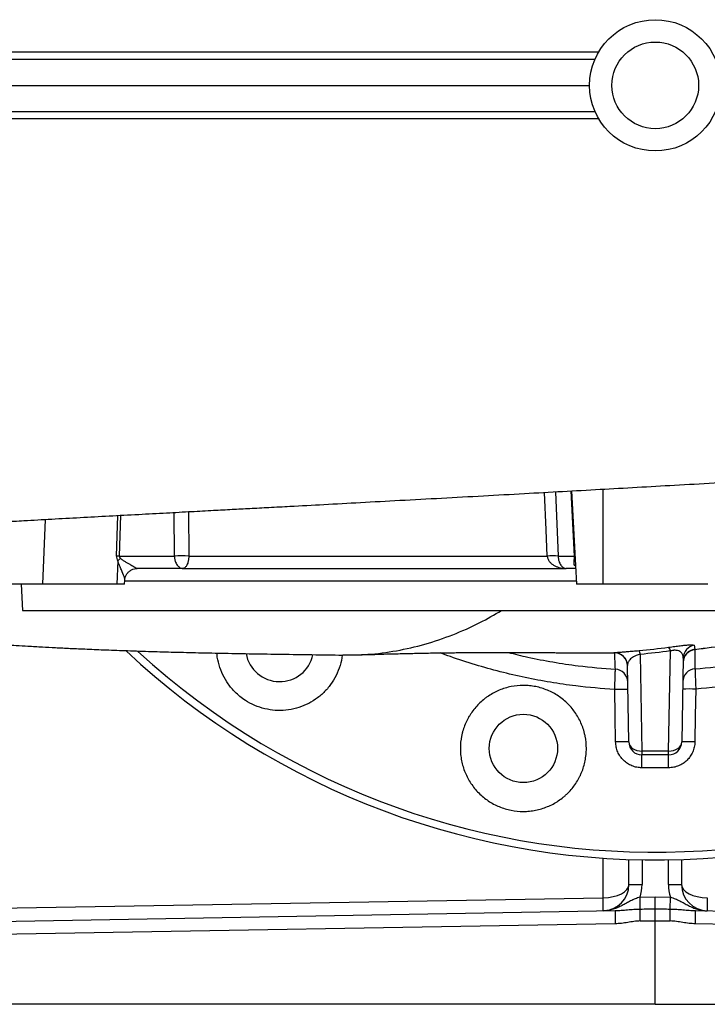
# Model space of a CAD drawing. Header units: millimetres. Extents: x 5831 to 11753, y 2048 to 15393.
# Tile 2 of 13: x 7992 to 9302, y 2048 to 3923. Entities that reach past the tile are written whole.
import ezdxf

# ---------------------------------------------------------------- set-up
doc = ezdxf.new("R2010")
doc.units = ezdxf.units.MM
doc.header["$LTSCALE"] = 5

msp = doc.modelspace()

# ---------------------------------------------------------------- linework, layer by layer
at = {"color": 7, "linetype": 'Continuous', "lineweight": 25}
for p, q in [((6756.6, 3848.2), (9088, 3848.2)), ((6756, 3798.2), (9077.5, 3798.2)), ((6756.6, 3748.2), (9088, 3748.2)), ((9043.2, 3025.9), (9052.5, 2848.2)), ((8178.9, 2892.7), (8177.2, 2848.2)), ((8181.9, 2901.9), (8286.7, 2901.9)), ((8314.2, 2901.9), (8996.9, 2901.9)), ((9017.5, 2901.9), (9048.9, 2901.9)), ((8303.2, 2878.2), (8216.1, 2878.2)), ((8303.2, 2878.2), (9033, 2878.2)), ((9051, 2878.2), (9033, 2878.2)), ((8191.9, 2848.2), (8192.3, 2856)), ((8035.8, 2848.2), (7965.1, 2848.2)), ((7994.9, 2848.2), (7997.5, 2798.2)), ((8177.2, 2848.2), (8035.8, 2848.2)), ((8191.9, 2848.2), (8177.2, 2848.2)), ((9102.5, 2848.2), (9052.5, 2848.2)), ((9302.5, 2848.2), (9102.5, 2848.2)), ((7997.5, 2798.2), (10407.5, 2798.2)), ((9228, 2530.6), (9231.3, 2721.1)), ((9124.6, 2717.7), (9124.5, 2717.7)), ((9173.9, 2714.6), (9177.1, 2530.6)), ((9255.7, 2707.7), (9253, 2547.8)), ((9152.1, 2547.8), (9149.6, 2693.3)), ((9228, 2530.6), (9177.1, 2530.6)), ((9177.1, 2530.6), (9177.1, 2523.2)), ((9228, 2523.2), (9177.1, 2523.2)), ((9228, 2523.2), (9228, 2530.6)), ((9152.5, 2276.2), (9152.5, 2324.1)), ((9252.5, 2324.1), (9252.5, 2276.2)), ((9152.5, 2276.2), (9177.5, 2276.2)), ((9227.5, 2276.2), (9252.5, 2276.2)), ((7559.5, 2224.2), (9103.4, 2251.2)), ((9173.7, 2252.4), (9202.5, 2252.9)), ((9174.1, 2229.7), (9173.7, 2252.4)), ((9202.5, 2252.9), (9231.4, 2252.4)), ((9202.5, 2230.1), (9202.5, 2252.9)), ((9231, 2229.7), (9231.4, 2252.4)), ((7551.7, 2199.1), (9126.2, 2226.6)), ((9278.9, 2226.6), (10853.4, 2199.1)), ((9126.2, 2201.6), (7551.7, 2174.1)), ((9202.5, 2048.2), (9202.5, 2207.2)), ((10853.4, 2174.1), (9278.9, 2201.6)), ((9202.5, 2048.2), (7551.7, 2048.2)), ((9202.5, 2048.2), (10853.4, 2048.2))]:
    msp.add_line(p, q, dxfattribs=at)
at = {"color": 8, "linetype": 'Continuous', "lineweight": 25}
for p, q in [((9012.5, 3024.2), (9017.5, 2901.9)), ((9048.9, 2901.9), (9042.4, 3025.9)), ((9102.5, 3029.2), (9102.5, 2848.2)), ((8286.7, 2901.9), (8286.4, 2984.9)), ((8313.9, 2986.4), (8314.2, 2901.9)), ((8040.4, 2971.6), (8035.8, 2848.2)), ((8176.8, 2901.9), (8179.3, 2979.2)), ((8184.4, 2979.4), (8181.9, 2901.9)), ((8192.2, 2854.5), (9052.2, 2854.5)), ((9125.3, 2717.4), (9123.6, 2717.5)), ((9124.5, 2717.7), (9124, 2717.8)), ((9103.4, 2251.2), (9103.4, 2326.6)), ((9177.5, 2323.4), (9177.5, 2276.2)), ((9227.5, 2276.2), (9227.5, 2323.4))]:
    msp.add_line(p, q, dxfattribs=at)
at = {"color": 8, "linetype": 'Continuous', "lineweight": 25, "flags": 128}
msp.add_lwpolyline([(8996.9, 2901.9), (8994.9, 2951.8), (8991.9, 3023.1)], dxfattribs=at)
at = {"color": 7, "linetype": 'Continuous', "lineweight": 25, "flags": 128}
for points in [[(9127.1, 2547.8), (9126.3, 2597.8), (9125.4, 2647.5)], [(9279.7, 2648.4), (9278.8, 2598.5), (9277.9, 2547.8)], [(9152.1, 2547.8), (9152.6, 2544.4), (9154.1, 2541.1), (9156.4, 2538.1), (9159.5, 2535.5), (9163.3, 2533.4), (9167.6, 2531.8), (9172.3, 2530.8), (9177.1, 2530.6)], [(9228, 2530.6), (9232.8, 2530.8), (9237.5, 2531.8), (9241.8, 2533.4), (9245.5, 2535.5), (9248.6, 2538.1), (9251, 2541.1), (9252.4, 2544.4), (9253, 2547.8)], [(9177.1, 2498.7), (9177.1, 2503.5), (9177.1, 2508.1), (9177.1, 2512.3), (9177.1, 2516.1), (9177.1, 2519.1), (9177.1, 2521.4), (9177.1, 2522.8), (9177.1, 2523.2)], [(9228, 2498.7), (9228, 2503.5), (9228, 2508.1), (9228, 2512.3), (9228, 2516.1), (9228, 2519.1), (9228, 2521.4), (9228, 2522.8), (9228, 2523.2)], [(9174, 2207), (9174, 2210.5), (9174, 2214), (9174, 2217.3), (9174, 2220.5), (9174, 2223.3), (9174, 2225.8), (9174, 2228), (9174.1, 2229.7)], [(9231, 2207), (9231.1, 2210.5), (9231.1, 2214), (9231.1, 2217.3), (9231.1, 2220.5), (9231.1, 2223.3), (9231.1, 2225.8), (9231, 2228), (9231, 2229.7)]]:
    msp.add_lwpolyline(points, dxfattribs=at)
at = {"color": 7, "linetype": 'Continuous', "lineweight": 25}
for centre, radius in [((9202.5, 3798.2), 125), ((9202.5, 3798.2), 82.5), ((8951.4, 2535.5), 65)]:
    msp.add_circle(centre, radius, dxfattribs=at)
for centre, radius, start, end in [((8179.4, 2605.9), 296, 89.4996, 90.5004), ((8207.7, 2864), 40.7, 124.9483, 135.0972), ((8300.5, 2543.5), 358.7, 87.8026, 92.1974), ((9007.2, 2712.1), 190.1, 86.8883, 93.1117), ((9040.5, 2892.1), 9.69, 3.5016, 32.6001), ((9049.3, 2895.5), 6.39, 86.1823, 93.8177), ((9202.5, 3798.2), 1475, 226.9093, 317.3151), ((9157.6, 2713.8), 16.3, 2.7935, 29.4432), ((9218.8, 2719.6), 12.5, 6.8058, 43.0807), ((9280.6, 2699.4), 25, 96.2138, 178.994), ((9280.3, 2698.9), 24.7, 95.3626, 178.5143), ((9280.7, 2707.2), 25, 98.8801, 178.9703), ((8487.2, 2727.7), 65, 190.3723, 347.7765), ((9124.6, 2692.8), 25, 1.0011, 91.3167), ((9124.6, 2692.5), 25, 1.0006, 90.2544), ((9125.3, 2661.5), 24.8, 1.3571, 86.9712), ((9279.7, 2662.3), 24.7, 93.5224, 178.5183), ((9137.9, 2288.7), 359.1, 88.0099, 91.9946), ((9267.2, 2289.6), 359.1, 88.0054, 91.9901), ((9139.6, 2189.1), 358.9, 88.0084, 91.9952), ((9177.1, 2548.2), 25, 181, 270), ((9228, 2548.2), 25, 270, 359), ((9265.4, 2189.1), 358.9, 88.0048, 91.9916), ((9102.5, 2276.2), 50, 271, 0), ((9102.5, 2276.2), 75, 341.5288, 0), ((9302.5, 2276.2), 75, 180, 198.4712), ((9302.5, 2276.2), 50, 180, 269), ((8745.2, 2238.7), 358.4, 358.0016, 1.9984), ((9659.8, 2238.7), 358.4, 178.0016, 181.9984), ((9484.3, 2214.1), 358.4, 178.0016, 181.9984), ((8920.7, 2214.1), 358.4, 358.0016, 1.9984)]:
    msp.add_arc(centre, radius, start, end, dxfattribs=at)
at = {"color": 8, "linetype": 'Continuous', "lineweight": 25}
for centre, radius, start, end in [((9202.5, 3798.2), 1460.3, 227.5717, 316.7794), ((9124.6, 2692.2), 25.2, 53.5999, 88.5228)]:
    msp.add_arc(centre, radius, start, end, dxfattribs=at)
at = {"color": 7, "linetype": 'Continuous', "lineweight": 25}
for centre, major_axis, ratio, start_param, end_param in [((8313.6, 2904.5), (136.9, 3.7), 0.364294, 3.120026, 3.307411), ((8331.3, 2903.2), (149.4, 1.5), 0.167075, 3.133526, 3.320911), ((9024.6, 2903.2), (-15.8, 20.6), 0.89397, 3.871034, 4.058419), ((9102.5, 2276.2), (50, 0), 0.5, 4.729842, 6.283185), ((9302.5, 2276.2), (50, 0), 0.5, 3.141593, 4.694936), ((10367.2, 2273.2), (2864.5, 50), 0.008726, 4.282599, 4.293503), ((8037.8, 2273.2), (2864.5, -50), 0.008726, 5.131275, 5.142179), ((10366.8, 2273.2), (2864.5, 50), 0.017452, 4.282598, 4.293517), ((8038.2, 2273.2), (2864.5, -50), 0.017452, 5.131261, 5.14218)]:
    msp.add_ellipse(centre, major_axis=major_axis, ratio=ratio, start_param=start_param, end_param=end_param, dxfattribs=at)
at = {"color": 8, "linetype": 'Continuous', "lineweight": 25}
for points, knots in [([(5848.3, 3862.2), (5848.3, 3862.2), (5847.8, 3862.2), (5852.2, 3862.2), (5861.5, 3862.2), (5877.3, 3862.2), (5898.6, 3862.2), (5925.9, 3862.2), (5959.2, 3862.2), (5998.4, 3862.2), (6042.9, 3862.2), (6092.3, 3862.2), (6146.4, 3862.2), (6205.8, 3862.2), (6270.8, 3862.2), (6341.4, 3862.2), (6417.6, 3862.2), (6499.1, 3862.1), (6584.4, 3862.1), (6673.2, 3862.1), (6765.2, 3862.1), (6861.7, 3862.1), (6963.5, 3862.1), (7070.3, 3862.1), (7182.2, 3862.1), (7298.3, 3862.1), (7414.4, 3862.1), (7529.6, 3862.1), (7643.5, 3862.1), (7760, 3862.1), (7879.8, 3862.1), (8002.4, 3862.1), (8128, 3862), (8255.5, 3862), (8370.4, 3862), (8471.9, 3862), (8559.5, 3862), (8647.6, 3862), (8736.3, 3862), (8825.6, 3862), (8915.3, 3862), (9005.2, 3862), (9065.1, 3862), (9095, 3862)], [0, 0, 0, 0, 0.000028, 0.026757, 0.053533, 0.080448, 0.10741, 0.134911, 0.162462, 0.190166, 0.21792, 0.24465, 0.271425, 0.298341, 0.325303, 0.352804, 0.380356, 0.40806, 0.435815, 0.462511, 0.489253, 0.516142, 0.543087, 0.57064, 0.598253, 0.626046, 0.6539, 0.679009, 0.704164, 0.729454, 0.754791, 0.780654, 0.806566, 0.832628, 0.85874, 0.876234, 0.893744, 0.911299, 0.92887, 0.946612, 0.964371, 0.982177, 1, 1, 1, 1]), ([(9095, 3734.5), (9065.3, 3734.5), (9005.8, 3734.5), (8906.2, 3734.5), (8796.4, 3734.5), (8676.4, 3734.4), (8566.6, 3734.4), (8466.8, 3734.4), (8366.2, 3734.4), (8255.3, 3734.4), (8134.3, 3734.4), (8014.4, 3734.4), (7894.9, 3734.4), (7776.5, 3734.4), (7658.9, 3734.4), (7543.4, 3734.4), (7431.5, 3734.4), (7323.6, 3734.4), (7219.4, 3734.4), (7118, 3734.4), (7018.7, 3734.4), (6922.1, 3734.3), (6828.3, 3734.3), (6738, 3734.3), (6652, 3734.3), (6570.4, 3734.3), (6492.9, 3734.3), (6419.3, 3734.3), (6349.1, 3734.3), (6282.8, 3734.3), (6220.4, 3734.3), (6162.4, 3734.3), (6108.3, 3734.3), (6058.6, 3734.3), (6013.3, 3734.3), (5973.2, 3734.3), (5938.3, 3734.3), (5908.7, 3734.3), (5884.8, 3734.2), (5866.5, 3734.2), (5854.6, 3734.2), (5848.5, 3734.2), (5848.7, 3734.2), (5848.8, 3734.2)], [0, 0, 0, 0, 0.017557, 0.035113, 0.05873, 0.082356, 0.105973, 0.12385, 0.141727, 0.16618, 0.190633, 0.215257, 0.23988, 0.265038, 0.290197, 0.31554, 0.340883, 0.365339, 0.389794, 0.41442, 0.439046, 0.464204, 0.489362, 0.5147, 0.540038, 0.564814, 0.58959, 0.614516, 0.639441, 0.664837, 0.690232, 0.715789, 0.741347, 0.767867, 0.794387, 0.82109, 0.847794, 0.875077, 0.902361, 0.929845, 0.957329, 0.983861, 1, 1, 1, 1]), ([(8192.2, 2856), (8192.2, 2856), (8192.7, 2856.8), (8190.8, 2863.5), (8187.1, 2873.2), (8182.3, 2883.5), (8180, 2889.6), (8178.9, 2892.7)], [0, 0, 0, 0, 0.010444, 0.264373, 0.613035, 0.806822, 1, 1, 1, 1]), ([(9050.7, 2882.4), (9050.2, 2882.9), (9047.6, 2885.4), (9047.8, 2890.2), (9048.5, 2895.7), (9048.7, 2897.3)], [0, 0, 0, 0, 0.146635, 0.746678, 1, 1, 1, 1]), ([(9277.9, 2724.2), (9298.7, 2726.8), (9340.2, 2732), (9402.1, 2744.3), (9463.5, 2760), (9520.5, 2777.8), (9556.3, 2791.9), (9572.4, 2798.2)], [0, 0, 0, 0, 0.206081, 0.41216, 0.620924, 0.829687, 1, 1, 1, 1]), ([(9575.2, 2798.2), (9558.3, 2791.6), (9521.9, 2777.2), (9464.5, 2759.3), (9403.4, 2743.7), (9341.2, 2731.3), (9299, 2726.1), (9278, 2723.5)], [0, 0, 0, 0, 0.177175, 0.381539, 0.585904, 0.792952, 1, 1, 1, 1]), ([(9278.2, 2687), (9304.4, 2689.4), (9357.1, 2694.3), (9424.4, 2706.8), (9480.4, 2720.1), (9525.3, 2732.8), (9569.7, 2747.4), (9613.9, 2764.1), (9653.9, 2780.9), (9678.8, 2793.1), (9689.4, 2798.2)], [0, 0, 0, 0, 0.184585, 0.370098, 0.478637, 0.587176, 0.696475, 0.805774, 0.917478, 1, 1, 1, 1]), ([(9770.1, 2798.2), (9763.1, 2794.1), (9737.7, 2779.2), (9692, 2756.5), (9632.6, 2730.1), (9571.1, 2707.2), (9507.7, 2687.5), (9438.1, 2670.2), (9362.1, 2656.1), (9307.2, 2651), (9279.7, 2648.4)], [0, 0, 0, 0, 0.046648, 0.171205, 0.295665, 0.423779, 0.551998, 0.680112, 0.839648, 1, 1, 1, 1]), ([(9125.4, 2647.5), (9100.6, 2649.5), (9059.6, 2652.7), (9002.8, 2661.2), (8954.9, 2670.2), (8907.2, 2681.3), (8859.6, 2694.6), (8821.5, 2706.7), (8799.3, 2715.1), (8792.8, 2717.5)], [0, 0, 0, 0, 0.218889, 0.361608, 0.504326, 0.648052, 0.791777, 0.938668, 1, 1, 1, 1]), ([(8922.4, 2718.3), (8934.8, 2715.2), (8963, 2708.2), (9007.6, 2699.8), (9063.2, 2691.4), (9103, 2688.2), (9126.6, 2686.3)], [0, 0, 0, 0, 0.185303, 0.420987, 0.656671, 1, 1, 1, 1])]:
    msp.add_open_spline(points, degree=3, knots=knots, dxfattribs=at)
at = {"color": 7, "linetype": 'Continuous', "lineweight": 25}
for points, knots in [([(5848.7, 3734.2), (5849.6, 3720.1), (5851.9, 3684.3), (5860.6, 3628.1), (5873.6, 3566.9), (5889.9, 3509.1), (5910.3, 3450.8), (5934.9, 3392.9), (5963.7, 3336.1), (5993.9, 3285), (6024.8, 3239.3), (6055.6, 3198.5), (6086.6, 3161.7), (6118.2, 3127.7), (6147.3, 3099.3), (6173.4, 3075.7), (6196, 3056.5), (6220, 3037.4), (6246.8, 3017.4), (6278.2, 2995.6), (6309.6, 2975.9), (6339.7, 2958.5), (6367, 2943.8), (6394.6, 2930.2), (6420.1, 2918.5), (6441.6, 2909.4), (6459.5, 2902.1), (6475.8, 2896), (6492.5, 2889.9), (6510.8, 2883.7), (6529.4, 2877.8), (6547.3, 2872.4), (6564.5, 2867.6), (6582.1, 2863), (6599.6, 2858.8), (6616.3, 2855), (6634.7, 2851.1), (6654.2, 2847.4), (6674.4, 2843.9), (6696.5, 2840.4), (6718.7, 2837.3), (6740.1, 2834.6), (6759.8, 2832.4), (6779, 2830.4), (6797.9, 2828.7), (6815.6, 2827.2), (6830.9, 2826), (6844.8, 2825), (6858.5, 2824), (6872.6, 2823.1), (6887.1, 2822.1), (6904.2, 2821.1), (6924.3, 2819.9), (6947.8, 2818.6), (6973.2, 2817.1), (7000, 2815.6), (7027.3, 2814.1), (7053.5, 2812.6), (7078, 2811.2), (7100.8, 2809.8), (7122.8, 2808.5), (7144.6, 2807.1), (7164.7, 2805.8), (7183, 2804.5), (7200.2, 2803.4), (7219.3, 2802), (7240.9, 2800.4), (7265.2, 2798.6), (7291.4, 2796.6), (7317.1, 2794.5), (7340.4, 2792.5), (7360.4, 2790.8), (7378.9, 2789.1), (7397, 2787.5), (7415.7, 2785.7), (7440.8, 2783.3), (7473.8, 2780.1), (7515.9, 2775.7), (7561.7, 2770.7), (7611.6, 2765), (7660.7, 2759.6), (7708.3, 2754.5), (7752.4, 2750.1), (7796.4, 2745.9), (7839.7, 2742.2), (7876.9, 2739.2), (7906.3, 2737), (7925.5, 2735.6), (7938.8, 2734.7), (7948.1, 2734.1), (7957.4, 2733.5), (7970, 2732.7), (7987.3, 2731.6), (8009.7, 2730.2), (8034.5, 2728.8), (8061.3, 2727.4), (8089.7, 2726), (8121.8, 2724.6), (8158.1, 2723.1), (8199, 2721.6), (8242.3, 2720.2), (8287.9, 2718.9), (8334.5, 2717.7), (8384.3, 2716.7), (8437, 2715.8), (8492.3, 2714.9), (8549.8, 2714.1), (8588, 2713.6), (8607.6, 2713.3)], [0, 0, 0, 0, 0.0097978, 0.0248616, 0.0393237, 0.0531771, 0.0664162, 0.0820924, 0.0967939, 0.1105149, 0.1232518, 0.1350023, 0.1459358, 0.156667, 0.1672534, 0.1742321, 0.1811482, 0.1880052, 0.195621, 0.204652, 0.2151037, 0.2220561, 0.2295173, 0.2372785, 0.2440886, 0.2497475, 0.2542737, 0.2584476, 0.2631486, 0.2683848, 0.2741184, 0.2791615, 0.2844447, 0.2899773, 0.2957668, 0.3014803, 0.3064218, 0.3142669, 0.3217049, 0.331576, 0.3426147, 0.3530883, 0.3625231, 0.3728524, 0.3842235, 0.3937186, 0.4021422, 0.4098174, 0.4177499, 0.4260151, 0.4346147, 0.4435977, 0.4562186, 0.4696017, 0.4837423, 0.4985668, 0.5128418, 0.526111, 0.5377058, 0.5484167, 0.5584371, 0.5683008, 0.5780403, 0.5849213, 0.592018, 0.5999575, 0.6087586, 0.6184154, 0.6289191, 0.639118, 0.6473621, 0.6545563, 0.6607944, 0.6670058, 0.6734376, 0.6801003, 0.692452, 0.7058499, 0.7199531, 0.7341034, 0.7485654, 0.7602601, 0.7718314, 0.7831998, 0.7943466, 0.80515, 0.8116731, 0.8167591, 0.8198424, 0.8217985, 0.8238789, 0.8270062, 0.8314539, 0.8371709, 0.844252, 0.8505979, 0.8578603, 0.8661156, 0.8754525, 0.8859745, 0.8978013, 0.9090724, 0.9214591, 0.9350086, 0.9497052, 0.9654999, 0.9823072, 1, 1, 1, 1]), ([(7060.5, 2886.9), (7060.4, 2886.9), (7060, 2886.8), (7062.9, 2887.4), (7067.9, 2888.4), (7075.1, 2889.7), (7083.5, 2891.1), (7093.2, 2892.7), (7105.1, 2894.6), (7119.1, 2896.8), (7135, 2899.1), (7151.6, 2901.4), (7168, 2903.6), (7185.4, 2905.8), (7204.9, 2908.3), (7226.6, 2910.9), (7248.8, 2913.4), (7274.8, 2916.3), (7305.9, 2919.6), (7343.3, 2923.3), (7377.5, 2926.6), (7407, 2929.2), (7432.2, 2931.4), (7459.8, 2933.8), (7487.5, 2936), (7515.1, 2938.2), (7541.7, 2940.2), (7570.4, 2942.3), (7600.5, 2944.5), (7630.3, 2946.6), (7658, 2948.4), (7683.1, 2950.1), (7705.2, 2951.6), (7723.8, 2952.8), (7739.7, 2953.8), (7755.5, 2954.8), (7774.2, 2956), (7797.1, 2957.4), (7824.4, 2959), (7855.7, 2960.9), (7890, 2963), (7926.1, 2965.1), (7962.9, 2967.2), (8005.1, 2969.6), (8053.2, 2972.3), (8107.3, 2975.3), (8162.5, 2978.3), (8217.5, 2981.2), (8269.9, 2984), (8317.4, 2986.6), (8359.1, 2988.8), (8396.1, 2990.8), (8431.3, 2992.6), (8467.9, 2994.6), (8514.9, 2997.1), (8572.9, 3000.2), (8642.7, 3004), (8717.5, 3008), (8795.5, 3012.3), (8874.7, 3016.6), (8951.5, 3020.9), (9025.6, 3025), (9097.1, 3028.9), (9168.2, 3032.9), (9240.6, 3037), (9315.7, 3041.2), (9394.2, 3045.5), (9458.1, 3049.1), (9505.7, 3051.8), (9534.7, 3053.4), (9559.9, 3054.8), (9582.2, 3056.1), (9602.5, 3057.2), (9623.3, 3058.4), (9646.1, 3059.7), (9672.5, 3061.2), (9702.2, 3062.9), (9738, 3065), (9779.2, 3067.4), (9824.5, 3070.1), (9869.8, 3072.8), (9914.1, 3075.5), (9950.1, 3077.7), (9978.3, 3079.5), (9998.7, 3080.7), (10017.5, 3081.9), (10033.7, 3083), (10046.8, 3083.8), (10058.7, 3084.6), (10071.3, 3085.4), (10086.8, 3086.4), (10105.4, 3087.6), (10127.3, 3089.1), (10151, 3090.7), (10175.4, 3092.4), (10199, 3094), (10221.4, 3095.6), (10248, 3097.5), (10278, 3099.6), (10310.5, 3102), (10340.2, 3104.3), (10367.1, 3106.3), (10391.4, 3108.2), (10414.1, 3110.1), (10437.8, 3112), (10464.6, 3114.2), (10494.7, 3116.7), (10526.9, 3119.5), (10560.3, 3122.4), (10594.3, 3125.5), (10628.5, 3128.7), (10662.5, 3132), (10694.9, 3135.2), (10724.6, 3138.3), (10749.6, 3141), (10770.4, 3143.3), (10787.6, 3145.3), (10803.2, 3147.1), (10817.4, 3148.8), (10831.2, 3150.4), (10845.8, 3152.3), (10862.7, 3154.4), (10881.2, 3156.8), (10901, 3159.5), (10921.9, 3162.4), (10943.3, 3165.5), (10964.2, 3168.7), (10983.6, 3171.9), (11001.5, 3174.8), (11017.9, 3177.7), (11033, 3180.5), (11046.7, 3183.1), (11059.3, 3185.6), (11071.1, 3188.1), (11082.2, 3190.5), (11093.4, 3193), (11105.2, 3195.8), (11118.4, 3199.1), (11131.6, 3202.5), (11144.9, 3206.3), (11156.2, 3209.6), (11166.6, 3212.8), (11177.2, 3216.2), (11190.7, 3220.8), (11207.2, 3226.8), (11218.9, 3231.5), (11225.2, 3234.1)], [0, 0, 0, 0, 0.0019715, 0.0103285, 0.020759, 0.0302801, 0.0383635, 0.0467176, 0.0556722, 0.0651114, 0.0750158, 0.0844612, 0.0926165, 0.1002241, 0.1092574, 0.1188632, 0.1276788, 0.1358586, 0.1483241, 0.1611568, 0.1736856, 0.1808684, 0.1880886, 0.1959608, 0.2045352, 0.2111989, 0.2182215, 0.2256037, 0.2333469, 0.2408998, 0.2475753, 0.2533709, 0.2587285, 0.2630187, 0.2662491, 0.269537, 0.2736612, 0.2787211, 0.2846512, 0.2914544, 0.2989072, 0.3064374, 0.3140186, 0.3216526, 0.3322384, 0.3429298, 0.3537249, 0.3645278, 0.3746364, 0.3835846, 0.3913654, 0.3979737, 0.4041147, 0.4108252, 0.4181141, 0.4298144, 0.4423616, 0.4557492, 0.4698881, 0.4839582, 0.497761, 0.5105425, 0.5231086, 0.5354688, 0.5480386, 0.5612872, 0.5751883, 0.5897727, 0.5956264, 0.6009191, 0.6054942, 0.6093518, 0.6130141, 0.6165074, 0.6206435, 0.6254216, 0.6308409, 0.6369012, 0.64502, 0.65358, 0.6620535, 0.6704425, 0.6787491, 0.6827987, 0.6868291, 0.6906707, 0.6938731, 0.6964115, 0.6984284, 0.7008583, 0.7038715, 0.7076127, 0.7119845, 0.7169635, 0.7219763, 0.7267883, 0.7313992, 0.7358082, 0.7433649, 0.7502362, 0.7564389, 0.7624205, 0.7677164, 0.7723737, 0.7774909, 0.7835148, 0.790457, 0.7980304, 0.8058575, 0.8139415, 0.8222833, 0.8307254, 0.8391167, 0.8468196, 0.8538081, 0.8589462, 0.8636194, 0.8679219, 0.8719153, 0.8756054, 0.8796429, 0.8844849, 0.8901275, 0.8958727, 0.9022554, 0.9092278, 0.9160661, 0.9225155, 0.9285794, 0.934261, 0.9395636, 0.9444903, 0.9490478, 0.9532866, 0.957224, 0.9608647, 0.9649848, 0.9689681, 0.9736083, 0.9779568, 0.9816737, 0.9837807, 0.9865414, 0.9901604, 0.9946439, 1, 1, 1, 1]), ([(8184.4, 2897.3), (8185.2, 2896.6), (8186, 2895.9), (8187.7, 2894.7), (8188.6, 2894.1), (8191.1, 2892.4), (8192.8, 2891.4), (8196.1, 2889.4), (8197.7, 2888.4), (8200.9, 2886.6), (8202.4, 2885.7), (8205.3, 2884), (8206.7, 2883.2), (8209.3, 2881.7), (8210.5, 2881), (8212.7, 2879.8), (8213.7, 2879.3), (8215.2, 2878.5), (8215.8, 2878.2), (8216.1, 2878.2)], [0, 0, 0, 0, 0.0625, 0.0625, 0.125, 0.125, 0.25, 0.25, 0.375, 0.375, 0.5, 0.5, 0.625, 0.625, 0.75, 0.75, 0.875, 0.875, 1, 1, 1, 1]), ([(8286.7, 2901.9), (8286.8, 2900.8), (8286.9, 2899.7), (8287.1, 2897.7), (8287.3, 2896.7), (8287.7, 2894.7), (8287.9, 2893.8), (8288.4, 2892.1), (8288.7, 2891.2), (8289.6, 2888.9), (8290.2, 2887.6), (8291.7, 2885.2), (8292.4, 2884.2), (8294, 2882.4), (8294.8, 2881.6), (8296.4, 2880.4), (8297.2, 2879.8), (8298.9, 2879), (8299.8, 2878.7), (8301.1, 2878.4), (8301.5, 2878.4), (8302.3, 2878.3), (8302.8, 2878.2), (8303.2, 2878.2)], [0, 0, 0, 0, 0.0625, 0.0625, 0.125, 0.125, 0.1875, 0.1875, 0.25, 0.25, 0.375, 0.375, 0.5, 0.5, 0.625, 0.625, 0.75, 0.75, 0.875, 0.875, 0.9375, 0.9375, 1, 1, 1, 1]), ([(8314.2, 2901.9), (8314.2, 2900.8), (8314.2, 2899.7), (8314, 2897.7), (8313.9, 2896.7), (8313.6, 2894.8), (8313.5, 2893.8), (8313.1, 2892.1), (8312.9, 2891.3), (8312.3, 2888.9), (8311.9, 2887.6), (8310.9, 2885.2), (8310.4, 2884.2), (8309.4, 2882.4), (8308.8, 2881.6), (8307.7, 2880.4), (8307.2, 2879.8), (8306.1, 2879), (8305.5, 2878.7), (8304.6, 2878.4), (8304.4, 2878.4), (8303.8, 2878.3), (8303.5, 2878.2), (8303.2, 2878.2)], [0, 0, 0, 0, 0.0625, 0.0625, 0.125, 0.125, 0.1875, 0.1875, 0.25, 0.25, 0.375, 0.375, 0.5, 0.5, 0.625, 0.625, 0.75, 0.75, 0.875, 0.875, 0.9375, 0.9375, 1, 1, 1, 1]), ([(8996.9, 2901.9), (8997, 2900.8), (8997.2, 2899.7), (8997.7, 2897.7), (8998.1, 2896.7), (8998.9, 2894.8), (8999.5, 2893.8), (9000.6, 2892.1), (9001.2, 2891.3), (9003.2, 2888.9), (9004.6, 2887.6), (9007.8, 2885.2), (9009.4, 2884.2), (9012.8, 2882.4), (9014.6, 2881.6), (9018.2, 2880.4), (9020, 2879.8), (9023.7, 2879), (9025.5, 2878.7), (9028.3, 2878.4), (9029.3, 2878.4), (9031.1, 2878.3), (9032.1, 2878.2), (9033, 2878.2)], [0, 0, 0, 0, 0.0625, 0.0625, 0.125, 0.125, 0.1875, 0.1875, 0.25, 0.25, 0.375, 0.375, 0.5, 0.5, 0.625, 0.625, 0.75, 0.75, 0.875, 0.875, 0.9375, 0.9375, 1, 1, 1, 1]), ([(9017.5, 2901.9), (9017.6, 2900.8), (9017.7, 2899.7), (9017.9, 2897.7), (9018.1, 2896.7), (9018.4, 2894.7), (9018.7, 2893.8), (9019.2, 2892.1), (9019.4, 2891.2), (9020.3, 2888.9), (9020.9, 2887.6), (9022.3, 2885.2), (9023, 2884.2), (9024.4, 2882.4), (9025.2, 2881.6), (9026.7, 2880.4), (9027.5, 2879.8), (9029.1, 2879), (9029.8, 2878.7), (9031, 2878.4), (9031.4, 2878.4), (9032.2, 2878.3), (9032.6, 2878.2), (9033, 2878.2)], [0, 0, 0, 0, 0.0625, 0.0625, 0.125, 0.125, 0.1875, 0.1875, 0.25, 0.25, 0.375, 0.375, 0.5, 0.5, 0.625, 0.625, 0.75, 0.75, 0.875, 0.875, 0.9375, 0.9375, 1, 1, 1, 1]), ([(8192.3, 2855.8), (8192.3, 2855.8), (8192.2, 2857.2), (8192.9, 2860.6), (8194.7, 2865.5), (8197.9, 2870.2), (8202.4, 2874.2), (8207.6, 2876.9), (8212.4, 2878.2), (8215.1, 2878.1), (8216.1, 2878.1)], [0, 0, 0, 0, 0.00648, 0.143136, 0.290375, 0.444494, 0.602004, 0.768931, 0.918612, 1, 1, 1, 1]), ([(8607.6, 2713.6), (8623.4, 2713.7), (8657.5, 2713.8), (8709.7, 2720.8), (8763.9, 2733.2), (8816.9, 2751.2), (8865.7, 2772.6), (8896.1, 2790.3), (8909.7, 2798.2)], [0, 0, 0, 0, 0.152541, 0.330056, 0.506729, 0.682502, 0.857331, 1, 1, 1, 1]), ([(9124, 2717.8), (9124, 2717.9), (9124.2, 2717.9), (9125, 2718), (9125.7, 2718.1), (9127.5, 2718.2), (9128.7, 2718.3), (9130.8, 2718.5), (9131.5, 2718.5), (9133.2, 2718.7), (9134.1, 2718.7), (9137, 2718.9), (9139.2, 2719.1), (9142.9, 2719.4), (9144.3, 2719.5), (9147.1, 2719.8), (9148.6, 2719.9), (9151.7, 2720.1), (9153.3, 2720.3), (9156.7, 2720.6), (9158.5, 2720.7), (9164, 2721.2), (9167.8, 2721.5), (9171.8, 2721.9)], [0, 0, 0, 0, 0.125, 0.125, 0.25, 0.25, 0.375, 0.375, 0.4375, 0.4375, 0.5, 0.5, 0.625, 0.625, 0.6875, 0.6875, 0.75, 0.75, 0.8125, 0.8125, 0.875, 0.875, 1, 1, 1, 1]), ([(9228, 2728.2), (9229.9, 2728.5), (9231.9, 2728.7), (9235.7, 2729.2), (9237.6, 2729.5), (9241.4, 2730), (9243.2, 2730.2), (9246.8, 2730.7), (9248.5, 2730.9), (9251.8, 2731.3), (9253.4, 2731.4), (9256.4, 2731.8), (9257.7, 2731.9), (9261.7, 2732.3), (9264, 2732.5), (9267.9, 2732.7), (9269.5, 2732.8), (9271.6, 2732.8), (9272.2, 2732.8), (9273.3, 2732.8), (9273.8, 2732.8), (9276, 2732.6), (9276.8, 2732.3), (9276.9, 2731.9)], [0, 0, 0, 0, 0.0625, 0.0625, 0.125, 0.125, 0.1875, 0.1875, 0.25, 0.25, 0.3125, 0.3125, 0.375, 0.375, 0.5, 0.5, 0.625, 0.625, 0.6875, 0.6875, 0.75, 0.75, 1, 1, 1, 1]), ([(9255.7, 2707.7), (9255.8, 2709.6), (9255.5, 2711.4), (9254.7, 2714), (9254.3, 2714.8), (9253.3, 2716.5), (9252.7, 2717.3), (9251.2, 2718.8), (9250.3, 2719.5), (9248.1, 2720.8), (9246.8, 2721.4), (9244.3, 2722), (9243.4, 2722.2), (9241.3, 2722.4), (9240.2, 2722.4), (9238.4, 2722.4), (9237.7, 2722.3), (9236.5, 2722.2), (9235.8, 2722.1), (9233.8, 2721.8), (9232.5, 2721.5), (9231.3, 2721.1)], [0, 0, 0, 0, 0.25, 0.25, 0.375, 0.375, 0.5, 0.5, 0.625, 0.625, 0.75, 0.75, 0.8125, 0.8125, 0.875, 0.875, 0.90625, 0.90625, 0.9375, 0.9375, 1, 1, 1, 1]), ([(8606.3, 2713.3), (8606.3, 2713.2), (8606.1, 2706.5), (8602.5, 2693.2), (8595.4, 2674.3), (8584.8, 2656.9), (8571.5, 2641.5), (8555.8, 2628.6), (8538.2, 2618.5), (8519.2, 2611.5), (8499.2, 2607.7), (8478.9, 2607.5), (8458.8, 2610.5), (8439.5, 2617), (8420.1, 2627.3), (8403, 2641.2), (8388.9, 2658), (8378.5, 2675.5), (8371.6, 2694.5), (8368, 2708.6), (8367.9, 2716.2), (8367.9, 2717.1)], [0, 0, 0, 0, 0.000476, 0.05801, 0.115544, 0.173084, 0.230625, 0.288166, 0.345707, 0.403244, 0.460781, 0.51831, 0.57584, 0.633362, 0.690884, 0.762621, 0.820142, 0.877663, 0.935184, 0.992705, 1, 1, 1, 1]), ([(8633.1, 2713.5), (8640.8, 2713.8), (8656.9, 2714.3), (8679.3, 2715), (8699.4, 2715.6), (8716, 2716), (8730.6, 2716.4), (8743.4, 2716.6), (8755.8, 2716.9), (8768.3, 2717.1), (8782.5, 2717.4), (8797.9, 2717.6), (8812.9, 2717.8), (8826.9, 2717.9), (8839.7, 2718.1), (8852.4, 2718.1), (8865.6, 2718.2), (8879.4, 2718.3), (8892.7, 2718.3), (8904.5, 2718.3), (8914.4, 2718.3), (8923.6, 2718.3), (8932.7, 2718.2), (8942.7, 2718.2), (8953.1, 2718.2), (8963.2, 2718.1), (8972.2, 2718.1), (8979.7, 2718), (8986.2, 2718), (8992.6, 2718), (9000.1, 2717.9), (9009, 2717.9), (9018.5, 2717.8), (9027.8, 2717.8), (9036.2, 2717.7), (9044.4, 2717.7), (9052.6, 2717.6), (9061.2, 2717.6), (9070.1, 2717.6), (9079.7, 2717.5), (9090.9, 2717.5), (9104, 2717.5), (9115.7, 2717.5), (9122.5, 2717.5), (9124.6, 2717.5)], [0, 0, 0, 0, 0.03335, 0.069109, 0.099877, 0.12554, 0.146466, 0.16961, 0.188224, 0.207521, 0.233009, 0.261458, 0.28842, 0.313711, 0.338008, 0.360727, 0.386267, 0.414629, 0.442131, 0.466048, 0.486936, 0.504615, 0.52419, 0.545649, 0.568973, 0.591701, 0.610977, 0.628037, 0.641052, 0.654631, 0.671932, 0.692943, 0.716652, 0.739056, 0.759195, 0.777075, 0.798728, 0.819684, 0.842989, 0.868627, 0.896578, 0.935592, 0.979922, 1, 1, 1, 1]), ([(9173.9, 2714.6), (9172.5, 2714.4), (9171.2, 2714.1), (9168.7, 2713.4), (9167.5, 2713), (9164.3, 2711.8), (9162.6, 2710.9), (9159.5, 2709.1), (9158.2, 2708.2), (9156, 2706.3), (9155, 2705.4), (9152.5, 2702.6), (9151.4, 2700.7), (9150.2, 2697.9), (9150, 2697), (9149.6, 2695.1), (9149.5, 2694.2), (9149.6, 2693.3)], [0, 0, 0, 0, 0.0625, 0.0625, 0.125, 0.125, 0.25, 0.25, 0.375, 0.375, 0.5, 0.5, 0.75, 0.75, 0.875, 0.875, 1, 1, 1, 1]), ([(9125.4, 2647.5), (9125.5, 2649.9), (9125.5, 2652.1), (9125.7, 2656.7), (9125.7, 2658.9), (9125.9, 2663.2), (9126, 2665.3), (9126.1, 2669.3), (9126.1, 2671.2), (9126.3, 2674.7), (9126.3, 2676.3), (9126.4, 2678.5), (9126.4, 2679.2), (9126.4, 2680.5), (9126.5, 2681.1), (9126.5, 2682.8), (9126.5, 2683.8), (9126.6, 2685.3), (9126.6, 2685.9), (9126.6, 2686.3)], [0, 0, 0, 0, 0.125, 0.125, 0.25, 0.25, 0.375, 0.375, 0.5, 0.5, 0.625, 0.625, 0.6875, 0.6875, 0.75, 0.75, 0.875, 0.875, 1, 1, 1, 1]), ([(9278.2, 2687), (9278.2, 2686.1), (9278.3, 2684.5), (9278.4, 2681), (9278.5, 2679.7), (9278.6, 2676.8), (9278.6, 2675.2), (9278.8, 2671.7), (9278.8, 2669.8), (9279, 2665.9), (9279.1, 2663.9), (9279.3, 2657.4), (9279.5, 2653), (9279.7, 2648.4)], [0, 0, 0, 0, 0.25, 0.25, 0.375, 0.375, 0.5, 0.5, 0.625, 0.625, 0.75, 0.75, 1, 1, 1, 1]), ([(8866.4, 2450.7), (8860.8, 2456.3), (8855.8, 2462.4), (8849.3, 2472.2), (8847.3, 2475.5), (8843.6, 2482.5), (8841.9, 2486.1), (8837.4, 2497), (8835.2, 2504.5), (8833.3, 2514.1), (8832.9, 2516), (8832.3, 2519.9), (8832.1, 2521.9), (8831.5, 2527.8), (8831.3, 2531.7), (8831.4, 2543.5), (8832.1, 2551.3), (8834.1, 2560.9), (8834.5, 2562.9), (8835.5, 2566.7), (8836, 2568.6), (8837.7, 2574.2), (8840.4, 2581.6), (8843.7, 2588.7), (8846.5, 2593.8), (8847.5, 2595.6), (8849.5, 2598.9), (8850.6, 2600.6), (8856.1, 2608.8), (8861, 2614.9), (8869.3, 2623.2), (8872.2, 2625.8), (8876.8, 2629.5), (8878.4, 2630.8), (8881.6, 2633.1), (8883.2, 2634.2), (8891.3, 2639.7), (8898.2, 2643.4), (8909.1, 2647.9), (8912.9, 2649.2), (8920.4, 2651.5), (8924.2, 2652.4), (8935.7, 2654.7), (8943.5, 2655.5), (8955.4, 2655.5), (8959.3, 2655.3), (8967.1, 2654.5), (8971, 2653.9), (8978.7, 2652.4), (8982.5, 2651.4), (8990, 2649.1), (8993.8, 2647.8), (9004.7, 2643.3), (9011.6, 2639.6), (9021.3, 2633), (9024.5, 2630.7), (9030.6, 2625.7), (9033.5, 2623), (9041.8, 2614.7), (9046.8, 2608.6), (9053.3, 2598.8), (9055.4, 2595.4), (9059.1, 2588.5), (9060.8, 2584.9), (9063.7, 2577.7), (9065.1, 2574), (9066.8, 2568.4), (9067.3, 2566.5), (9068.2, 2562.7), (9068.7, 2560.7), (9070.6, 2551), (9071.4, 2543.2), (9071.3, 2531.5), (9071.2, 2527.6), (9070.6, 2521.7), (9070.3, 2519.7), (9069.7, 2515.8), (9069.4, 2513.9), (9067.5, 2504.3), (9065.2, 2496.8), (9061.5, 2487.7), (9060.7, 2485.9), (9059, 2482.3), (9058.1, 2480.6), (9055.3, 2475.4), (9053.3, 2472), (9046.7, 2462.2), (9041.8, 2456.2), (9034.8, 2449.2), (9033.3, 2447.8), (9030.4, 2445.2), (9028.9, 2443.9), (9024.4, 2440.2), (9021.2, 2437.8), (9014.7, 2433.5), (9011.4, 2431.5), (9004.4, 2427.8), (9000.8, 2426.1), (8989.9, 2421.6), (8982.4, 2419.3), (8970.9, 2417), (8967, 2416.4), (8959.1, 2415.7), (8955.2, 2415.5), (8943.5, 2415.5), (8935.7, 2416.2), (8924.1, 2418.5), (8920.2, 2419.5), (8912.7, 2421.8), (8909, 2423.1), (8901.8, 2426.1), (8898.3, 2427.8), (8891.3, 2431.5), (8887.9, 2433.5), (8878.1, 2440.1), (8872, 2445.1), (8866.4, 2450.7)], [0, 0, 0, 0, 0.03125, 0.03125, 0.046875, 0.046875, 0.0625, 0.0625, 0.09375, 0.09375, 0.101562, 0.101562, 0.109375, 0.109375, 0.125, 0.125, 0.15625, 0.15625, 0.164063, 0.164063, 0.171875, 0.171875, 0.1875, 0.203125, 0.203125, 0.210938, 0.210938, 0.21875, 0.21875, 0.25, 0.25, 0.265625, 0.265625, 0.273437, 0.273437, 0.28125, 0.28125, 0.3125, 0.3125, 0.328125, 0.328125, 0.34375, 0.34375, 0.375, 0.375, 0.390625, 0.390625, 0.40625, 0.40625, 0.421875, 0.421875, 0.4375, 0.4375, 0.46875, 0.46875, 0.484375, 0.484375, 0.5, 0.5, 0.53125, 0.53125, 0.546875, 0.546875, 0.5625, 0.5625, 0.578125, 0.578125, 0.585938, 0.585938, 0.59375, 0.59375, 0.625, 0.625, 0.640625, 0.640625, 0.648438, 0.648438, 0.65625, 0.65625, 0.6875, 0.6875, 0.695313, 0.695313, 0.703125, 0.703125, 0.71875, 0.71875, 0.75, 0.75, 0.757813, 0.757813, 0.765625, 0.765625, 0.78125, 0.78125, 0.796875, 0.796875, 0.8125, 0.8125, 0.84375, 0.84375, 0.859375, 0.859375, 0.875, 0.875, 0.90625, 0.90625, 0.921875, 0.921875, 0.9375, 0.9375, 0.953125, 0.953125, 0.96875, 0.96875, 1, 1, 1, 1]), ([(9177.1, 2498.7), (9173.8, 2498.7), (9170.6, 2499), (9165.9, 2499.9), (9164.3, 2500.3), (9161.2, 2501.2), (9159.7, 2501.8), (9155.2, 2503.6), (9152.3, 2505.1), (9146.9, 2508.7), (9144.4, 2510.7), (9139.8, 2515.3), (9137.7, 2517.7), (9135, 2521.7), (9134.1, 2523.1), (9132.5, 2526), (9131.8, 2527.4), (9129.9, 2531.9), (9128.9, 2534.9), (9127.6, 2541.3), (9127.2, 2544.5), (9127.1, 2547.8)], [0, 0, 0, 0, 0.125, 0.125, 0.1875, 0.1875, 0.25, 0.25, 0.375, 0.375, 0.5, 0.5, 0.625, 0.625, 0.6875, 0.6875, 0.75, 0.75, 0.875, 0.875, 1, 1, 1, 1]), ([(9277.9, 2547.8), (9277.9, 2544.5), (9277.5, 2541.3), (9276.5, 2536.6), (9276.1, 2535), (9275.1, 2532), (9274.5, 2530.4), (9272.6, 2526), (9271.1, 2523.1), (9267.4, 2517.8), (9265.3, 2515.3), (9260.7, 2510.8), (9258.2, 2508.7), (9254.1, 2506.1), (9252.7, 2505.2), (9249.9, 2503.7), (9248.4, 2503), (9243.9, 2501.2), (9240.8, 2500.2), (9234.4, 2499), (9231.2, 2498.7), (9228, 2498.7)], [0, 0, 0, 0, 0.125, 0.125, 0.1875, 0.1875, 0.25, 0.25, 0.375, 0.375, 0.5, 0.5, 0.625, 0.625, 0.6875, 0.6875, 0.75, 0.75, 0.875, 0.875, 1, 1, 1, 1]), ([(9173.7, 2252.4), (9170.5, 2251.4), (9167.4, 2250.4), (9162.9, 2248.5), (9161.4, 2247.9), (9158.5, 2246.5), (9157.1, 2245.8), (9152.9, 2243.7), (9150.2, 2242.2), (9144.8, 2239.2), (9142.1, 2237.7), (9136.6, 2234.9), (9133.8, 2233.6), (9128.1, 2231.1), (9125.2, 2230.1), (9119.2, 2228.3), (9116.2, 2227.5), (9111.4, 2226.8), (9109.8, 2226.6), (9107.4, 2226.4), (9106.2, 2226.3), (9105, 2226.2), (9104.2, 2226.2), (9103.8, 2226.2), (9103.4, 2226.2)], [0, 0, 0, 0, 0.125, 0.125, 0.1875, 0.1875, 0.25, 0.25, 0.375, 0.375, 0.5, 0.5, 0.625, 0.625, 0.75, 0.75, 0.875, 0.875, 0.9375, 0.9375, 0.96875, 0.984375, 0.984375, 1, 1, 1, 1]), ([(9231.4, 2252.4), (9234.6, 2251.4), (9237.7, 2250.4), (9242.2, 2248.5), (9243.6, 2247.9), (9246.5, 2246.5), (9247.9, 2245.8), (9252.1, 2243.7), (9254.9, 2242.2), (9260.3, 2239.2), (9263, 2237.7), (9268.5, 2234.9), (9271.3, 2233.6), (9276.9, 2231.1), (9279.9, 2230.1), (9285.8, 2228.3), (9288.9, 2227.5), (9293.6, 2226.8), (9295.2, 2226.6), (9297.6, 2226.4), (9298.8, 2226.3), (9300, 2226.2), (9300.9, 2226.2), (9301.3, 2226.2), (9301.7, 2226.2)], [0, 0, 0, 0, 0.125, 0.125, 0.1875, 0.1875, 0.25, 0.25, 0.375, 0.375, 0.5, 0.5, 0.625, 0.625, 0.75, 0.75, 0.875, 0.875, 0.9375, 0.9375, 0.96875, 0.984375, 0.984375, 1, 1, 1, 1]), ([(9126.2, 2226.6), (9130.1, 2226.6), (9134, 2226.9), (9141.8, 2227.5), (9145.7, 2227.9), (9153.6, 2228.6), (9157.6, 2229), (9165.7, 2229.5), (9169.8, 2229.6), (9174.1, 2229.7)], [0, 0, 0, 0, 0.25, 0.25, 0.5, 0.5, 0.75, 0.75, 1, 1, 1, 1]), ([(9202.5, 2207.2), (9202.5, 2209.6), (9202.5, 2212), (9202.5, 2215.5), (9202.5, 2216.6), (9202.5, 2218.8), (9202.5, 2219.8), (9202.5, 2221.8), (9202.5, 2222.8), (9202.5, 2224.6), (9202.5, 2225.4), (9202.5, 2227.8), (9202.5, 2229.1), (9202.5, 2230.1)], [0, 0, 0, 0, 0.25, 0.25, 0.375, 0.375, 0.5, 0.5, 0.625, 0.625, 0.75, 0.75, 1, 1, 1, 1]), ([(9231, 2229.7), (9235.2, 2229.6), (9239.3, 2229.5), (9247.4, 2229), (9251.4, 2228.6), (9259.3, 2227.9), (9263.2, 2227.5), (9271.1, 2226.9), (9275, 2226.6), (9278.9, 2226.6)], [0, 0, 0, 0, 0.25, 0.25, 0.5, 0.5, 0.75, 0.75, 1, 1, 1, 1]), ([(9174, 2207), (9170, 2206.9), (9166, 2206.5), (9158, 2205.5), (9154.1, 2204.8), (9146.1, 2203.5), (9142.2, 2202.9), (9134.2, 2201.9), (9130.2, 2201.6), (9126.2, 2201.6)], [0, 0, 0, 0, 0.25, 0.25, 0.5, 0.5, 0.75, 0.75, 1, 1, 1, 1]), ([(9278.9, 2201.6), (9274.9, 2201.6), (9270.9, 2201.9), (9262.9, 2202.9), (9258.9, 2203.5), (9251, 2204.8), (9247, 2205.5), (9239.1, 2206.5), (9235.1, 2206.9), (9231, 2207)], [0, 0, 0, 0, 0.25, 0.25, 0.5, 0.5, 0.75, 0.75, 1, 1, 1, 1])]:
    msp.add_open_spline(points, degree=3, knots=knots, dxfattribs=at)
for points in [[(9171.8, 2721.9), (9190.6, 2723.5), (9209.4, 2725.6), (9228, 2728.2)], [(9231.3, 2721.1), (9212.3, 2718.5), (9193.1, 2716.3), (9173.9, 2714.6)], [(9276.9, 2731.9), (9277.2, 2728.2), (9277.6, 2725.8), (9277.9, 2724.2)], [(9277.9, 2724.2), (9277.9, 2724.2), (9277.9, 2723.9), (9278, 2723.5)], [(9278, 2723.5), (9278, 2711.1), (9278.1, 2699), (9278.2, 2687)], [(9125.3, 2717.4), (9125.3, 2717.8), (9125.2, 2718), (9125.2, 2718)], [(9126.6, 2686.3), (9126.2, 2696.5), (9125.7, 2706.8), (9125.3, 2717.4)], [(9228, 2498.7), (9211, 2498.7), (9194.1, 2498.7), (9177.1, 2498.7)]]:
    msp.add_open_spline(points, degree=3, dxfattribs=at)

doc.saveas('drawing.dxf')
